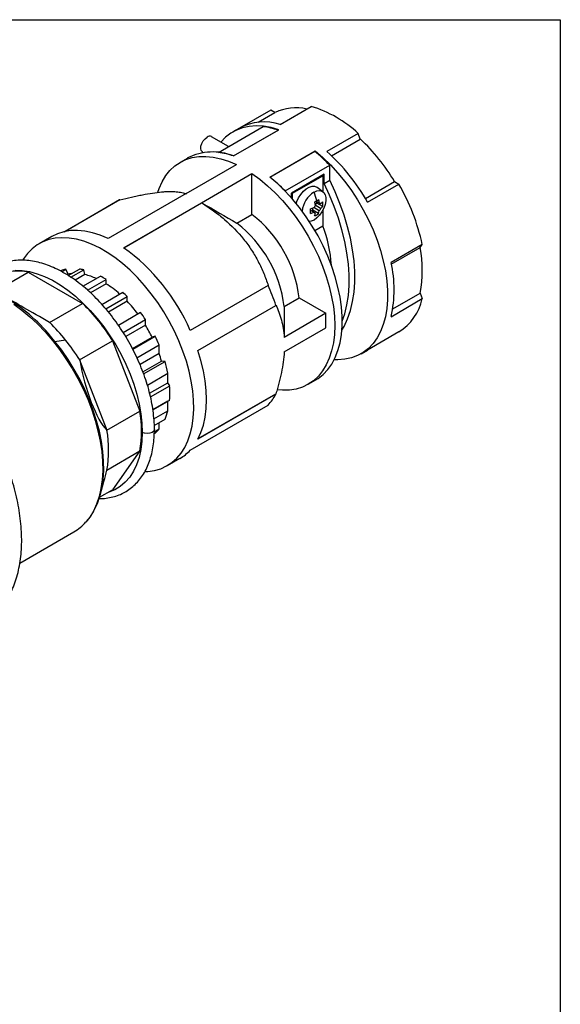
# Model space of a CAD drawing. Header units: inches. Extents: x 0 to 44.2, y 0 to 34.
# Tile 9 of 9: x 38 to 44, y 23.1 to 34. Entities that reach past the tile are written whole.
import ezdxf

# ---------------------------------------------------------------- set-up
doc = ezdxf.new("R2010")
doc.units = ezdxf.units.IN
doc.header["$LTSCALE"] = 4
doc.header["$MEASUREMENT"] = 0
doc.linetypes.add('SLD-Solid', pattern=[0])
doc.layers.add('SLD-DEFPOINTS', color=7, linetype='Continuous')

# ---------------------------------------------------------------- blocks, each defined once
blk = doc.blocks.new('Block2')
at = {"color": 7, "linetype": 'SLD-Solid', "lineweight": 18}
for p, q in [((44, 34), (0, 34)), ((44, 0), (44, 34))]:
    blk.add_line(p, q, dxfattribs=at)

msp = doc.modelspace()

# ---------------------------------------------------------------- linework, layer by layer
at = {"color": 7, "linetype": 'SLD-Solid'}
for p, q in [((0, 34), (44, 34)), ((44, 34), (44, 0))]:
    msp.add_line(p, q, dxfattribs=at)
for p, q in [((40.9, 32.841), (41.246, 33.041)), ((40.797, 33), (40.451, 32.801)), ((40.659, 32.865), (40.844, 32.972)), ((40.844, 32.972), (40.797, 33)), ((40.218, 32.532), (40.712, 32.817)), ((40.451, 32.801), (40.379, 32.759)), ((40.331, 32.597), (40.142, 32.706)), ((40.385, 32.493), (40.886, 32.782)), ((40.385, 32.493), (40.879, 32.778)), ((41.765, 32.741), (41.419, 32.542)), ((41.469, 32.495), (41.788, 32.68)), ((41.788, 32.68), (41.765, 32.741)), ((39.878, 32.47), (39.794, 32.422)), ((40.043, 32.536), (40.053, 32.53)), ((40.788, 32.26), (41.29, 32.549)), ((40.788, 32.26), (41.283, 32.545)), ((41.29, 32.539), (41.29, 32.549)), ((39.86, 32.076), (40.417, 32.397)), ((40.955, 32.106), (41.45, 32.391)), ((41.45, 32.224), (41.45, 32.391)), ((40.032, 31.976), (40.589, 32.298)), ((40.589, 31.845), (40.589, 32.298)), ((41.387, 32.292), (41.025, 32.083)), ((41.039, 32.081), (41.373, 32.274)), ((41.365, 32.279), (41.373, 32.274)), ((41.373, 32.274), (41.373, 32.099)), ((41.387, 32.188), (41.387, 32.292)), ((41.375, 32.097), (41.31, 32.145)), ((41.387, 32.188), (41.45, 32.224)), ((41.844, 32.023), (42.166, 32.209)), ((41.868, 31.983), (42.214, 32.182)), ((42.166, 32.209), (42.214, 32.182)), ((39.86, 32.076), (38.998, 31.578)), ((39.864, 32.074), (39.86, 32.076)), ((41.025, 32.03), (41.025, 32.083)), ((41.039, 32.081), (41.031, 32.086)), ((41.039, 32.014), (41.039, 32.081)), ((38.51, 31.655), (39.125, 32.01)), ((39.129, 32.008), (38.523, 31.658)), ((39.17, 31.478), (40.032, 31.976)), ((40.033, 31.976), (39.171, 31.478)), ((40.032, 31.976), (40.036, 31.974)), ((41.334, 31.887), (41.275, 31.921)), ((41.288, 31.961), (41.307, 31.972)), ((41.349, 31.913), (41.29, 31.947)), ((41.334, 31.973), (41.297, 31.994)), ((41.349, 31.964), (41.297, 31.994)), ((41.373, 31.934), (41.307, 31.972)), ((40.422, 31.749), (40.589, 31.845)), ((41.275, 31.87), (41.238, 31.891)), ((41.261, 31.894), (41.261, 31.916)), ((41.327, 31.856), (41.261, 31.894)), ((41.373, 31.889), (41.373, 31.721)), ((41.285, 31.67), (41.373, 31.721)), ((38.375, 31.603), (38.235, 31.522)), ((42.473, 31.514), (42.128, 31.314)), ((42.131, 31.297), (42.449, 31.48)), ((42.449, 31.48), (42.473, 31.514)), ((37.865, 31.064), (38.114, 31.208)), ((38.114, 31.208), (38.716, 30.86)), ((38.476, 31.223), (38.47, 31.22)), ((38.485, 31.212), (38.532, 31.239)), ((38.555, 31.185), (38.532, 31.239)), ((38.555, 31.185), (38.543, 31.178)), ((38.555, 31.171), (38.68, 31.242)), ((38.586, 31.151), (38.728, 31.234)), ((38.741, 31.181), (38.633, 31.118)), ((38.72, 31.051), (38.913, 31.163)), ((38.741, 31.181), (38.728, 31.234)), ((38.769, 31.009), (38.975, 31.128)), ((38.975, 31.08), (38.802, 30.98)), ((38.975, 31.08), (38.975, 31.128)), ((40.768, 31.061), (39.905, 30.563)), ((38.929, 30.851), (39.16, 30.985)), ((38.973, 30.801), (39.209, 30.937)), ((39.209, 30.885), (39.209, 30.937)), ((42.146, 30.802), (42.449, 30.976)), ((42.449, 30.976), (42.473, 30.915)), ((38.351, 30.65), (38.716, 30.86)), ((39.209, 30.885), (39.002, 30.766)), ((39.991, 30.342), (40.854, 30.839)), ((40.945, 30.827), (41.112, 30.924)), ((41.112, 30.924), (41.408, 30.753)), ((42.128, 30.715), (42.473, 30.915)), ((39.111, 30.621), (39.357, 30.763)), ((41.408, 30.753), (40.946, 30.486)), ((41.408, 30.592), (41.408, 30.753)), ((39.164, 30.541), (39.412, 30.683)), ((39.412, 30.62), (39.194, 30.494)), ((39.412, 30.62), (39.412, 30.683)), ((39.27, 30.357), (39.517, 30.5)), ((39.517, 30.5), (39.485, 30.488)), ((40.946, 30.325), (41.408, 30.592)), ((42.214, 30.546), (41.868, 30.346)), ((38.409, 30.442), (38.362, 30.499)), ((38.409, 30.442), (38.527, 30.457)), ((38.457, 30.381), (38.409, 30.442)), ((38.683, 30.236), (39.048, 30.447)), ((39.048, 30.447), (39.349, 29.671)), ((39.267, 30.362), (39.485, 30.488)), ((39.317, 30.261), (39.562, 30.403)), ((39.562, 30.307), (39.562, 30.403)), ((39.562, 30.307), (39.351, 30.185)), ((41.796, 30.305), (41.868, 30.346)), ((38.683, 30.236), (38.984, 29.461)), ((39.383, 30.104), (39.589, 30.223)), ((39.391, 30.082), (39.628, 30.219)), ((39.628, 30.219), (39.589, 30.223)), ((39.432, 29.958), (39.66, 30.089)), ((39.66, 29.984), (39.66, 30.089)), ((39.457, 29.867), (39.66, 29.984)), ((39.679, 29.951), (39.66, 29.984)), ((41.212, 29.967), (41.295, 30.015)), ((39.466, 29.828), (39.679, 29.951)), ((40.854, 29.859), (39.991, 29.361)), ((39.994, 29.366), (40.854, 29.862)), ((39.494, 29.683), (39.679, 29.79)), ((39.66, 29.779), (39.494, 29.683)), ((39.66, 29.779), (39.679, 29.79)), ((39.66, 29.674), (39.66, 29.779)), ((38.984, 29.461), (39.349, 29.671)), ((39.505, 29.584), (39.66, 29.674)), ((39.905, 29.238), (40.768, 29.736)), ((39.508, 29.511), (39.628, 29.581)), ((39.562, 29.473), (39.562, 29.542)), ((39.508, 29.422), (39.517, 29.427)), ((39.509, 29.442), (39.562, 29.473)), ((38.984, 29.018), (39.349, 29.229)), ((39.349, 29.229), (39.048, 28.8)), ((39.653, 29.067), (39.792, 29.148)), ((38.911, 28.742), (38.952, 28.892)), ((38.903, 28.717), (39.048, 28.8)), ((38.021, 27.989), (38.62, 28.335))]:
    msp.add_line(p, q)
at = {"flags": 128}
for points in [[(40.886, 32.782), (40.8, 32.807), (40.717, 32.821), (40.636, 32.826), (40.559, 32.82), (40.486, 32.805), (40.418, 32.779), (40.355, 32.744), (40.297, 32.7), (40.246, 32.646), (40.246, 32.646)], [(40.043, 32.536), (40.041, 32.537), (40.029, 32.552), (40.023, 32.574), (40.025, 32.602), (40.034, 32.631), (40.05, 32.66), (40.07, 32.684), (40.092, 32.701)], [(39.547, 32.094), (39.561, 32.134), (39.595, 32.208), (39.635, 32.275), (39.682, 32.333), (39.736, 32.382), (39.795, 32.422), (39.859, 32.453), (39.929, 32.475), (40.003, 32.486), (40.08, 32.488), (40.161, 32.48), (40.245, 32.462), (40.33, 32.434), (40.417, 32.397)], [(41.29, 32.549), (41.375, 32.475), (41.459, 32.393), (41.539, 32.304), (41.616, 32.21), (41.689, 32.11), (41.758, 32.006), (41.821, 31.898), (41.878, 31.787), (41.929, 31.674), (41.974, 31.56), (42.012, 31.446), (42.042, 31.333), (42.066, 31.221), (42.081, 31.111), (42.089, 31.005), (42.089, 30.903), (42.081, 30.806), (42.066, 30.714), (42.042, 30.629), (42.012, 30.551), (41.974, 30.48), (41.929, 30.418), (41.878, 30.364), (41.821, 30.32), (41.758, 30.285), (41.689, 30.259), (41.616, 30.244), (41.539, 30.238), (41.5, 30.239)], [(40.589, 32.298), (40.676, 32.235), (40.761, 32.164), (40.845, 32.085), (40.926, 32), (41.003, 31.908), (41.077, 31.812), (41.147, 31.71), (41.211, 31.605), (41.27, 31.496), (41.324, 31.385), (41.371, 31.273), (41.411, 31.16), (41.445, 31.047), (41.471, 30.935), (41.49, 30.826), (41.501, 30.719), (41.505, 30.616), (41.501, 30.517), (41.49, 30.424), (41.471, 30.336), (41.445, 30.255), (41.411, 30.181), (41.371, 30.114), (41.324, 30.056), (41.27, 30.007), (41.211, 29.967), (41.147, 29.936), (41.077, 29.914), (41.003, 29.903), (40.926, 29.901), (40.869, 29.906)], [(41.295, 30.015), (41.32, 30.03), (41.377, 30.075), (41.428, 30.129), (41.473, 30.191), (41.511, 30.262), (41.541, 30.34), (41.564, 30.425), (41.58, 30.516), (41.588, 30.614), (41.588, 30.716), (41.58, 30.822), (41.564, 30.931), (41.541, 31.043), (41.511, 31.157), (41.473, 31.271), (41.428, 31.385), (41.377, 31.498), (41.32, 31.608), (41.257, 31.716), (41.188, 31.821), (41.115, 31.921), (41.038, 32.015), (40.958, 32.104), (40.874, 32.185), (40.788, 32.26)], [(41.078, 31.968), (41.085, 31.989), (41.105, 32.03), (41.13, 32.068), (41.158, 32.102), (41.19, 32.128), (41.222, 32.147), (41.254, 32.157), (41.282, 32.157), (41.307, 32.147), (41.31, 32.145)], [(41.589, 30.664), (41.617, 30.747), (41.64, 30.845), (41.656, 30.95), (41.664, 31.061), (41.664, 31.177), (41.656, 31.296), (41.64, 31.42), (41.617, 31.546), (41.585, 31.674), (41.546, 31.803), (41.5, 31.932), (41.447, 32.061), (41.387, 32.188)], [(41.585, 30.566), (41.609, 30.607), (41.648, 30.691), (41.679, 30.783), (41.703, 30.881), (41.719, 30.986), (41.727, 31.097), (41.727, 31.213), (41.719, 31.333), (41.703, 31.456), (41.679, 31.582), (41.648, 31.71), (41.609, 31.839), (41.563, 31.968), (41.509, 32.097), (41.45, 32.224)], [(41.276, 32.092), (41.307, 32.106), (41.337, 32.11), (41.364, 32.104), (41.385, 32.088), (41.4, 32.064), (41.408, 32.033), (41.408, 31.996), (41.4, 31.955), (41.385, 31.914), (41.364, 31.874), (41.337, 31.838), (41.307, 31.807), (41.276, 31.784)], [(41.349, 31.964), (41.348, 31.965), (41.346, 31.966), (41.344, 31.967), (41.342, 31.968), (41.34, 31.969), (41.338, 31.97), (41.336, 31.972), (41.334, 31.973)], [(41.275, 31.87), (41.277, 31.869), (41.279, 31.868), (41.281, 31.866), (41.283, 31.865), (41.284, 31.864), (41.286, 31.863), (41.288, 31.862), (41.29, 31.861)], [(41.276, 31.784), (41.244, 31.77), (41.225, 31.767)], [(38.998, 31.578), (38.911, 31.615), (38.825, 31.643), (38.741, 31.66), (38.66, 31.669), (38.583, 31.667), (38.509, 31.655), (38.439, 31.633), (38.375, 31.603)], [(39.406, 29.001), (39.439, 29.002), (39.512, 29.013), (39.581, 29.033), (39.645, 29.063), (39.704, 29.101), (39.757, 29.149), (39.805, 29.205), (39.846, 29.269), (39.88, 29.34), (39.907, 29.419), (39.928, 29.504), (39.94, 29.595), (39.946, 29.691), (39.944, 29.792), (39.935, 29.896), (39.918, 30.003), (39.895, 30.113), (39.864, 30.224), (39.826, 30.335), (39.782, 30.446), (39.731, 30.556), (39.675, 30.664), (39.614, 30.769), (39.547, 30.871), (39.476, 30.968), (39.401, 31.061), (39.323, 31.148), (39.241, 31.228), (39.158, 31.302), (39.073, 31.368), (38.987, 31.426), (38.901, 31.476), (38.815, 31.517), (38.73, 31.549), (38.647, 31.571), (38.566, 31.585), (38.487, 31.588), (38.412, 31.582), (38.341, 31.567), (38.275, 31.542), (38.213, 31.508), (38.157, 31.465), (38.106, 31.413), (38.062, 31.353), (38.055, 31.343)], [(37.971, 31.229), (38.048, 31.226), (38.129, 31.213), (38.212, 31.19), (38.296, 31.158), (38.382, 31.117), (38.467, 31.067), (38.553, 31.008), (38.637, 30.94), (38.719, 30.866), (38.799, 30.784), (38.876, 30.696), (38.949, 30.603), (39.018, 30.504), (39.082, 30.402), (39.141, 30.296), (39.194, 30.188), (39.241, 30.078), (39.282, 29.967), (39.315, 29.857), (39.341, 29.748), (39.36, 29.64), (39.372, 29.536), (39.376, 29.435)], [(37.955, 30.854), (38.044, 30.788), (38.132, 30.714), (38.218, 30.634), (38.302, 30.546), (38.383, 30.452), (38.46, 30.353), (38.532, 30.249), (38.601, 30.141), (38.663, 30.03), (38.721, 29.916), (38.772, 29.801), (38.817, 29.685), (38.855, 29.568), (38.886, 29.452), (38.91, 29.338), (38.927, 29.225), (38.936, 29.116), (38.938, 29.011), (38.932, 28.91), (38.919, 28.814), (38.899, 28.725), (38.871, 28.641), (38.836, 28.565), (38.794, 28.497), (38.752, 28.443)], [(38.825, 28.54), (38.844, 28.573), (38.879, 28.648), (38.907, 28.73), (38.928, 28.818), (38.942, 28.912), (38.949, 29.012), (38.948, 29.116), (38.939, 29.224), (38.924, 29.335), (38.901, 29.448), (38.871, 29.563), (38.834, 29.678), (38.79, 29.794), (38.74, 29.908), (38.684, 30.022), (38.623, 30.132), (38.556, 30.24), (38.485, 30.343), (38.457, 30.381)], [(39.991, 29.361), (40.025, 29.435), (40.052, 29.516), (40.071, 29.604), (40.082, 29.698), (40.086, 29.797), (40.082, 29.9), (40.071, 30.007), (40.052, 30.117), (40.025, 30.229), (39.991, 30.342)], [(39.376, 29.435), (39.372, 29.336), (39.36, 29.244), (39.34, 29.157), (39.313, 29.077), (39.278, 29.005), (39.237, 28.94), (39.188, 28.885), (39.133, 28.838), (39.073, 28.801), (39.006, 28.774), (38.997, 28.771)], [(39.51, 29.467), (39.51, 29.467), (39.504, 29.449), (39.487, 29.435), (39.461, 29.425), (39.431, 29.421), (39.401, 29.425), (39.376, 29.435)]]:
    msp.add_lwpolyline(points, dxfattribs=at)
for centre, radius, start, end in [((41.078, 32.476), 0.549, 77.6169, 115.1811), ((40.86, 31.773), 1.325, 46.937, 73.0684), ((40.724, 32.285), 0.584, 72.3916, 117.8274), ((40.609, 31.996), 0.827, 70.9391, 82.8416), ((40.121, 32.664), 0.0473, 64.1677, 127.1428), ((40.299, 31.095), 2.175, 30.82, 46.7691), ((40.156, 31.919), 0.618, 68.3058, 116.8089), ((40.115, 31.711), 0.827, 70.9391, 82.8416), ((40.068, 31.06), 1.918, 43.9394, 50.7277), ((39.903, 30.863), 2.262, 29.6752, 47.9139), ((39.574, 30.775), 1.918, 43.9394, 50.7277), ((40.261, 31.04), 2.262, 12.0868, 30.3245), ((41.432, 31.847), 0.291, 122.5796, 172.8356), ((40.801, 31.884), 0.518, 12.8069, 23.6114), ((41.11, 32.314), 0.426, 287.3785, 292.6923), ((40.929, 32.138), 0.409, 327.8676, 332.1324), ((40.842, 32.804), 0.93, 298.3487, 299.9725), ((40.868, 31.893), 0.426, 7.3052, 12.6193), ((40.924, 32.662), 0.765, 299.9656, 301.8147), ((40.912, 31.919), 0.426, 7.3052, 12.6193), ((41.212, 32.138), 0.221, 308.3135, 316.5331), ((41.212, 32.087), 0.221, 308.3135, 316.5331), ((41.146, 31.96), 0.228, 353.5656, 6.4344), ((39.746, 30.758), 1.376, 6.9106, 52.1926), ((40.393, 31.882), 0.845, 358.2697, 1.7303), ((41.11, 32.263), 0.426, 287.3785, 292.6923), ((41.071, 31.893), 0.221, 343.465, 351.684), ((41.192, 32.039), 0.228, 293.5625, 306.4321), ((41.115, 31.919), 0.221, 343.465, 351.684), ((40.988, 32.104), 0.409, 327.8676, 332.1324), ((39.579, 30.662), 1.376, 6.9106, 52.1926), ((39.94, 31.179), 1.532, 3.9046, 20.6985), ((41.202, 31.228), 1.272, 348.5757, 11.4243), ((37.881, 29.689), 2.205, 23.3545, 54.2347), ((40.837, 31.015), 1.325, 346.9364, 13.0636), ((37.995, 30.67), 0.55, 77.4788, 112.7403), ((38.604, 30.876), 0.37, 101.339, 110.2167), ((38.629, 30.815), 0.378, 95.9523, 101.3585), ((38.604, 30.681), 0.566, 77.3116, 82.3264), ((38.591, 30.53), 0.667, 65.4494, 77.0351), ((38.453, 30.295), 0.983, 57.9419, 62.0635), ((38.366, 30.119), 1.137, 48.0935, 57.6657), ((38.68, 30.124), 2.289, 18.2265, 24.1849), ((38.158, 29.908), 1.471, 44.3985, 47.0526), ((36.901, 29.291), 1.896, 39.5776, 59.8363), ((37.209, 29.308), 2.164, 31.7579, 45.8312), ((38.079, 29.814), 1.557, 36.7444, 43.4833), ((41.903, 31.04), 0.584, 302.1845, 347.6142), ((37.933, 29.713), 1.768, 33.2667, 36.3961), ((36.933, 29.179), 2.043, 38.7113, 46.0316), ((37.963, 29.728), 1.701, 26.533, 31.6066), ((37.941, 29.712), 1.763, 23.0717, 26.5359), ((36.756, 29.035), 2.271, 31.9317, 38.7524), ((38.146, 29.803), 1.503, 16.2488, 19.6251), ((38.238, 29.813), 1.448, 11.0068, 16.2838), ((38.699, 29.871), 0.983, 355.3087, 4.6913), ((40.347, 30.123), 0.572, 317.3824, 332.4162), ((38.104, 29.45), 1.265, 349.9189, 10.0811), ((39.093, 29.813), 0.583, 336.5196, 346.2015), ((37.739, 29.239), 1.265, 349.9189, 10.0811), ((39.275, 29.712), 0.374, 310.3916, 320.1357), ((39.551, 29.565), 0.483, 300.0473, 317.3134), ((38.354, 28.793), 0.529, 300.1467, 318.6529)]:
    msp.add_arc(centre, radius, start, end)
for centre, major_axis, ratio, start_param, end_param in [((41.191, 31.931), (0.034, 0.277), 0.402345, 4.911148, 4.969258), ((41.239, 32.015), (0.223, 0.168), 0.402399, 4.45551, 4.513568), ((38.515, 30.555), (0.771, -0.445), 0.000067, 1.785421, 2.601143), ((38.896, 30.081), (-0.168, 0.656), 0.259301, 1.265788, 2.738167), ((38.896, 29.574), (0.151, 1.086), 0.171255, 4.058297, 4.199356)]:
    msp.add_ellipse(centre, major_axis=major_axis, ratio=ratio, start_param=start_param, end_param=end_param)
for points, knots in [([(39.129, 32.008), (39.172, 32.018), (39.214, 32.029), (39.277, 32.043), (39.298, 32.047), (39.338, 32.056), (39.358, 32.06), (39.455, 32.079), (39.527, 32.089), (39.606, 32.097), (39.622, 32.098), (39.651, 32.099), (39.665, 32.1), (39.706, 32.1), (39.73, 32.099), (39.775, 32.095), (39.795, 32.092), (39.823, 32.086), (39.832, 32.084), (39.848, 32.079), (39.856, 32.077), (39.864, 32.074)], [0, 0, 0, 0, 0.125, 0.125, 0.1875, 0.1875, 0.25, 0.25, 0.5, 0.5, 0.5625, 0.5625, 0.625, 0.625, 0.75, 0.75, 0.875, 0.875, 0.9375, 0.9375, 1, 1, 1, 1]), ([(40.036, 31.974), (40.079, 31.947), (40.121, 31.917), (40.184, 31.871), (40.205, 31.856), (40.245, 31.824), (40.265, 31.807), (40.362, 31.724), (40.433, 31.651), (40.512, 31.553), (40.528, 31.532), (40.557, 31.492), (40.571, 31.471), (40.612, 31.409), (40.636, 31.367), (40.681, 31.281), (40.701, 31.238), (40.729, 31.172), (40.737, 31.149), (40.754, 31.105), (40.762, 31.083), (40.769, 31.061)], [0, 0, 0, 0, 0.125, 0.125, 0.1875, 0.1875, 0.25, 0.25, 0.5, 0.5, 0.5625, 0.5625, 0.625, 0.625, 0.75, 0.75, 0.875, 0.875, 0.9375, 0.9375, 1, 1, 1, 1]), ([(39.51, 29.467), (39.51, 29.469), (39.511, 29.502), (39.507, 29.571), (39.497, 29.673), (39.479, 29.778), (39.455, 29.884), (39.424, 29.99), (39.387, 30.097), (39.344, 30.204), (39.296, 30.309), (39.242, 30.412), (39.183, 30.513), (39.12, 30.61), (39.052, 30.704), (38.981, 30.794), (38.906, 30.878), (38.829, 30.957), (38.749, 31.03), (38.666, 31.096), (38.583, 31.155), (38.498, 31.207), (38.414, 31.25), (38.329, 31.286), (38.244, 31.313), (38.161, 31.331), (38.08, 31.34), (38.001, 31.34), (37.926, 31.331), (37.855, 31.313), (37.788, 31.286), (37.735, 31.258), (37.707, 31.236), (37.698, 31.228)], [0, 0, 0, 0, 0.00177, 0.035873, 0.069965, 0.104032, 0.138067, 0.172069, 0.206042, 0.23999, 0.27392, 0.307839, 0.341753, 0.375671, 0.409598, 0.44354, 0.477506, 0.511503, 0.545538, 0.579616, 0.613742, 0.647913, 0.682124, 0.716354, 0.750558, 0.784674, 0.818623, 0.852314, 0.885671, 0.918659, 0.951307, 0.983715, 1, 1, 1, 1]), ([(40.854, 30.843), (40.866, 30.817), (40.877, 30.791), (40.897, 30.735), (40.907, 30.706), (40.93, 30.617), (40.941, 30.554), (40.946, 30.486)], [0, 0, 0, 0, 0.25, 0.25, 0.5, 0.5, 1, 1, 1, 1]), ([(37.625, 27.341), (37.633, 27.345), (37.665, 27.362), (37.715, 27.4), (37.776, 27.455), (37.831, 27.518), (37.88, 27.587), (37.923, 27.664), (37.959, 27.748), (37.99, 27.837), (38.013, 27.933), (38.03, 28.034), (38.04, 28.14), (38.043, 28.25), (38.039, 28.363), (38.028, 28.48), (38.01, 28.599), (37.986, 28.72), (37.955, 28.842), (37.918, 28.964), (37.875, 29.087), (37.825, 29.209), (37.771, 29.331), (37.71, 29.45), (37.645, 29.567), (37.575, 29.681), (37.5, 29.792), (37.422, 29.899), (37.34, 30.001), (37.254, 30.099), (37.165, 30.191), (37.075, 30.276), (36.981, 30.356), (36.887, 30.429), (36.791, 30.494), (36.694, 30.553), (36.597, 30.603), (36.501, 30.645), (36.404, 30.679), (36.309, 30.704), (36.216, 30.72), (36.125, 30.727), (36.036, 30.725), (35.951, 30.714), (35.87, 30.694), (35.795, 30.667), (35.749, 30.642), (35.726, 30.63)], [0, 0, 0, 0, 0.007518, 0.029376, 0.051241, 0.073176, 0.095233, 0.117443, 0.139809, 0.162318, 0.184942, 0.207648, 0.230406, 0.253191, 0.275986, 0.298775, 0.321552, 0.344314, 0.367062, 0.389795, 0.412516, 0.435226, 0.457927, 0.480623, 0.503317, 0.52601, 0.548706, 0.571406, 0.594114, 0.616832, 0.639564, 0.662311, 0.685077, 0.707862, 0.730667, 0.753492, 0.776333, 0.799183, 0.822024, 0.844835, 0.867588, 0.89025, 0.912784, 0.935161, 0.957369, 0.979418, 1, 1, 1, 1]), ([(40.946, 30.325), (40.941, 30.251), (40.93, 30.176), (40.907, 30.059), (40.897, 30.02), (40.882, 29.961), (40.877, 29.941), (40.866, 29.901), (40.86, 29.882), (40.854, 29.862)], [0, 0, 0, 0, 0.5, 0.5, 0.75, 0.75, 0.875, 0.875, 1, 1, 1, 1]), ([(38.896, 28.703), (38.897, 28.703), (38.925, 28.701), (38.977, 28.706), (39.05, 28.719), (39.12, 28.741), (39.184, 28.772), (39.244, 28.811), (39.298, 28.858), (39.347, 28.912), (39.39, 28.973), (39.427, 29.042), (39.457, 29.116), (39.481, 29.197), (39.498, 29.284), (39.508, 29.374), (39.509, 29.436), (39.51, 29.467)], [0, 0, 0, 0, 0.002663, 0.075113, 0.146789, 0.217679, 0.287921, 0.357787, 0.427576, 0.497571, 0.56807, 0.639255, 0.71117, 0.78374, 0.856816, 0.930227, 1, 1, 1, 1]), ([(38.758, 28.449), (38.763, 28.455), (38.786, 28.479), (38.807, 28.508), (38.821, 28.533), (38.822, 28.534)], [0, 0, 0, 0, 0.24136, 0.94112, 1, 1, 1, 1])]:
    msp.add_open_spline(points, degree=3, knots=knots)
for points in [[(39.125, 32.01), (39.126, 32.009), (39.127, 32.008), (39.129, 32.008)], [(40.036, 31.974), (40.165, 31.899), (40.294, 31.824), (40.422, 31.749)], [(40.769, 31.061), (40.769, 31.061), (40.768, 31.061), (40.768, 31.061)], [(40.854, 30.839), (40.854, 30.841), (40.854, 30.842), (40.854, 30.843)], [(40.945, 30.827), (40.945, 30.713), (40.946, 30.6), (40.946, 30.486)], [(40.854, 29.862), (40.854, 29.861), (40.854, 29.86), (40.854, 29.859)]]:
    msp.add_open_spline(points, degree=3)

# ---------------------------------------------------------------- block references
at = {"layer": 'SLD-DEFPOINTS'}
msp.add_blockref('Block2', (0, 0), dxfattribs=at)

doc.saveas('drawing.dxf')
